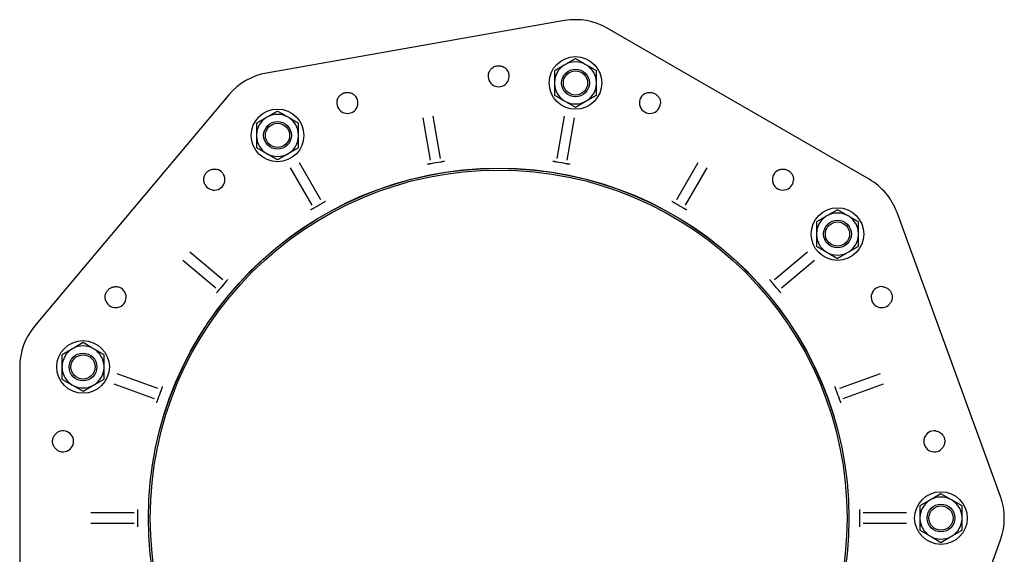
# Model space of a CAD drawing. Header units: millimetres. Extents: x 574 to 5002, y 343 to 1887.
# Tile 7 of 9: x 1231 to 1792, y 901 to 1206. Entities that reach past the tile are written whole.
import ezdxf

# ---------------------------------------------------------------- set-up
doc = ezdxf.new("R2010")
doc.units = ezdxf.units.MM
doc.layers.add('DETAIL', color=2, linetype='Continuous')

msp = doc.modelspace()

# ---------------------------------------------------------------- linework, layer by layer
at = {"layer": 'DETAIL'}
for p, q in [((1541.48, 1205.05), (1371.72, 1175.12)), ((1715.08, 1114.58), (1565.79, 1200.77)), ((1542.13, 1180.12), (1541.37, 1179.68)), ((1554.12, 1179.68), (1553.36, 1180.12)), ((1535.75, 1176.43), (1535.75, 1169.95)), ((1559.74, 1169.95), (1559.74, 1176.43)), ((1535.75, 1169.95), (1535.75, 1169.07)), ((1535.75, 1169.07), (1535.75, 1162.58)), ((1559.74, 1169.07), (1559.74, 1169.95)), ((1559.74, 1162.58), (1559.74, 1169.07)), ((1350.34, 1162.78), (1239.54, 1030.73)), ((1541.37, 1159.34), (1542.13, 1158.9)), ((1542.13, 1158.9), (1547.75, 1155.66)), ((1547.75, 1155.66), (1553.36, 1158.9)), ((1553.36, 1158.9), (1554.12, 1159.34)), ((1372.37, 1150.18), (1371.61, 1149.74)), ((1384.37, 1149.74), (1383.61, 1150.18)), ((1470.87, 1126.44), (1466.6, 1150.64)), ((1541.37, 1150.64), (1537.11, 1126.44)), ((1365.99, 1146.5), (1365.99, 1140.01)), ((1389.98, 1140.01), (1389.98, 1146.5)), ((1460.69, 1149.6), (1464.96, 1125.4)), ((1543.02, 1125.4), (1547.28, 1149.6)), ((1365.99, 1140.01), (1365.99, 1139.14)), ((1365.99, 1139.14), (1365.99, 1132.65)), ((1389.98, 1139.14), (1389.98, 1140.01)), ((1389.98, 1132.65), (1389.98, 1139.14)), ((1371.61, 1129.41), (1372.37, 1128.97)), ((1383.61, 1128.97), (1384.37, 1129.41)), ((1402.72, 1102.75), (1390.43, 1124.03)), ((1617.55, 1124.03), (1605.26, 1102.75)), ((1385.23, 1121.03), (1397.52, 1099.75)), ((1610.46, 1099.75), (1622.74, 1121.03)), ((1789.9, 933.68), (1730.95, 1095.66)), ((1685.04, 1090.24), (1685.04, 1083.76)), ((1691.41, 1093.93), (1690.65, 1093.49)), ((1703.41, 1093.49), (1702.65, 1093.93)), ((1709.03, 1083.76), (1709.03, 1090.24)), ((1685.04, 1083.76), (1685.04, 1082.88)), ((1685.04, 1082.88), (1685.04, 1076.39)), ((1709.03, 1082.88), (1709.03, 1083.76)), ((1709.03, 1076.39), (1709.03, 1082.88)), ((1346.78, 1057.17), (1327.95, 1072.97)), ((1680.02, 1072.97), (1661.2, 1057.17)), ((1690.65, 1073.15), (1691.41, 1072.71)), ((1691.41, 1072.71), (1697.03, 1069.47)), ((1702.65, 1072.71), (1703.41, 1073.15)), ((1324.1, 1068.37), (1342.92, 1052.57)), ((1665.06, 1052.57), (1683.88, 1068.37)), ((1267.19, 1021.38), (1261.57, 1018.13)), ((1272.8, 1018.13), (1267.19, 1021.38)), ((1261.57, 1018.13), (1260.81, 1017.69)), ((1273.56, 1017.69), (1272.8, 1018.13)), ((1255.19, 1014.45), (1255.19, 1007.97)), ((1279.18, 1007.97), (1279.18, 1014.45)), ((1231.09, 1007.53), (1231.09, 835.15)), ((1255.19, 1007.97), (1255.19, 1007.09)), ((1255.19, 1007.09), (1255.19, 1000.6)), ((1279.18, 1007.09), (1279.18, 1007.97)), ((1279.18, 1000.6), (1279.18, 1007.09)), ((1255.19, 1000.6), (1260.81, 997.36)), ((1273.56, 997.36), (1279.18, 1000.6)), ((1309.8, 995.21), (1286.71, 1003.61)), ((1721.27, 1003.61), (1698.17, 995.21)), ((1260.81, 997.36), (1261.57, 996.92)), ((1261.57, 996.92), (1267.19, 993.68)), ((1267.19, 993.68), (1272.8, 996.92)), ((1272.8, 996.92), (1273.56, 997.36)), ((1284.66, 997.97), (1307.75, 989.57)), ((1700.23, 989.57), (1723.32, 997.97)), ((1749.61, 931.51), (1743.99, 928.26)), ((1750.37, 931.94), (1749.61, 931.51)), ((1755.99, 935.19), (1750.37, 931.94)), ((1761.61, 931.94), (1755.99, 935.19)), ((1762.37, 931.51), (1761.61, 931.94)), ((1767.98, 928.26), (1762.37, 931.51)), ((1743.99, 928.26), (1743.99, 921.78)), ((1767.98, 921.78), (1767.98, 928.26)), ((1296.25, 924.34), (1271.67, 924.34)), ((1736.3, 924.34), (1711.73, 924.34)), ((1743.99, 921.78), (1743.99, 920.9)), ((1743.99, 920.9), (1743.99, 914.41)), ((1767.98, 920.9), (1767.98, 921.78)), ((1767.98, 914.41), (1767.98, 920.9)), ((1271.67, 918.34), (1296.25, 918.34)), ((1711.73, 918.34), (1736.3, 918.34)), ((1743.99, 914.41), (1749.61, 911.17)), ((1762.37, 911.17), (1767.98, 914.41)), ((1730.95, 747.01), (1789.9, 908.99)), ((1749.61, 911.17), (1750.37, 910.73)), ((1750.37, 910.73), (1755.99, 907.49)), ((1755.99, 907.49), (1761.61, 910.73)), ((1761.61, 910.73), (1762.37, 911.17))]:
    msp.add_line(p, q, dxfattribs=at)
at = {"layer": 'DETAIL', "flags": 128}
for points in [[(1498.25, 1175.09), (1498.42, 1175.58), (1498.63, 1176.04), (1498.88, 1176.48), (1499.15, 1176.89), (1499.46, 1177.27), (1499.81, 1177.64), (1500.19, 1177.98), (1500.61, 1178.29), (1501.05, 1178.57), (1501.51, 1178.8), (1501.98, 1178.99), (1502.46, 1179.14), (1502.95, 1179.25), (1503.44, 1179.31), (1503.94, 1179.34), (1504.45, 1179.32), (1504.96, 1179.26), (1505.47, 1179.15), (1505.96, 1179), (1506.44, 1178.81), (1506.89, 1178.59), (1507.32, 1178.33), (1507.72, 1178.04), (1508.1, 1177.71), (1508.45, 1177.35), (1508.78, 1176.95)], [(1541.37, 1179.68), (1541.15, 1179.55), (1540.92, 1179.42), (1540.7, 1179.29), (1540.47, 1179.16), (1540.25, 1179.03), (1540.03, 1178.9), (1539.8, 1178.77), (1539.58, 1178.64), (1539.35, 1178.51), (1539.12, 1178.38), (1538.89, 1178.25), (1538.66, 1178.11), (1538.43, 1177.98), (1538.2, 1177.85), (1537.97, 1177.71), (1537.73, 1177.57), (1537.49, 1177.44), (1537.25, 1177.3), (1537.01, 1177.16), (1536.76, 1177.02), (1536.52, 1176.87), (1536.26, 1176.73), (1536.01, 1176.58), (1535.75, 1176.43)], [(1547.75, 1183.36), (1547.49, 1183.21), (1547.24, 1183.06), (1546.99, 1182.92), (1546.74, 1182.78), (1546.49, 1182.63), (1546.25, 1182.49), (1546.01, 1182.35), (1545.77, 1182.22), (1545.53, 1182.08), (1545.3, 1181.95), (1545.07, 1181.81), (1544.84, 1181.68), (1544.61, 1181.55), (1544.38, 1181.41), (1544.15, 1181.28), (1543.93, 1181.15), (1543.7, 1181.02), (1543.47, 1180.89), (1543.25, 1180.76), (1543.03, 1180.63), (1542.8, 1180.5), (1542.58, 1180.37), (1542.35, 1180.25), (1542.13, 1180.12)], [(1553.36, 1180.12), (1553.14, 1180.25), (1552.92, 1180.37), (1552.69, 1180.5), (1552.47, 1180.63), (1552.24, 1180.76), (1552.02, 1180.89), (1551.79, 1181.02), (1551.57, 1181.15), (1551.34, 1181.28), (1551.12, 1181.41), (1550.89, 1181.55), (1550.66, 1181.68), (1550.43, 1181.81), (1550.19, 1181.95), (1549.96, 1182.08), (1549.72, 1182.22), (1549.49, 1182.35), (1549.25, 1182.49), (1549, 1182.63), (1548.76, 1182.78), (1548.51, 1182.92), (1548.26, 1183.06), (1548, 1183.21), (1547.75, 1183.36)], [(1559.74, 1176.43), (1559.48, 1176.58), (1559.23, 1176.73), (1558.98, 1176.87), (1558.73, 1177.02), (1558.49, 1177.16), (1558.24, 1177.3), (1558, 1177.44), (1557.77, 1177.57), (1557.53, 1177.71), (1557.29, 1177.85), (1557.06, 1177.98), (1556.83, 1178.11), (1556.6, 1178.25), (1556.37, 1178.38), (1556.15, 1178.51), (1555.92, 1178.64), (1555.69, 1178.77), (1555.47, 1178.9), (1555.24, 1179.03), (1555.02, 1179.16), (1554.8, 1179.29), (1554.57, 1179.42), (1554.35, 1179.55), (1554.12, 1179.68)], [(1412.06, 1159.89), (1412.23, 1160.38), (1412.44, 1160.84), (1412.69, 1161.28), (1412.96, 1161.69), (1413.27, 1162.08), (1413.62, 1162.44), (1414.01, 1162.79), (1414.42, 1163.1), (1414.86, 1163.37), (1415.32, 1163.6), (1415.79, 1163.79), (1416.27, 1163.94), (1416.76, 1164.05), (1417.25, 1164.11), (1417.75, 1164.14), (1418.26, 1164.12), (1418.77, 1164.06), (1419.28, 1163.95), (1419.77, 1163.8), (1420.25, 1163.61), (1420.7, 1163.39), (1421.13, 1163.13), (1421.53, 1162.84), (1421.91, 1162.51), (1422.26, 1162.15), (1422.59, 1161.75)], [(1535.75, 1162.58), (1536.01, 1162.44), (1536.26, 1162.29), (1536.52, 1162.14), (1536.76, 1162), (1537.01, 1161.86), (1537.25, 1161.72), (1537.49, 1161.58), (1537.73, 1161.44), (1537.97, 1161.31), (1538.2, 1161.17), (1538.43, 1161.04), (1538.66, 1160.9), (1538.89, 1160.77), (1539.12, 1160.64), (1539.35, 1160.51), (1539.58, 1160.38), (1539.8, 1160.25), (1540.03, 1160.12), (1540.25, 1159.99), (1540.47, 1159.86), (1540.7, 1159.73), (1540.92, 1159.6), (1541.15, 1159.47), (1541.37, 1159.34)], [(1554.12, 1159.34), (1554.35, 1159.47), (1554.57, 1159.6), (1554.8, 1159.73), (1555.02, 1159.86), (1555.24, 1159.99), (1555.47, 1160.12), (1555.69, 1160.25), (1555.92, 1160.38), (1556.15, 1160.51), (1556.37, 1160.64), (1556.6, 1160.77), (1556.83, 1160.9), (1557.06, 1161.04), (1557.29, 1161.17), (1557.53, 1161.31), (1557.77, 1161.44), (1558, 1161.58), (1558.24, 1161.72), (1558.49, 1161.86), (1558.73, 1162), (1558.98, 1162.14), (1559.23, 1162.29), (1559.48, 1162.44), (1559.74, 1162.58)], [(1586.91, 1163.17), (1587.35, 1163.43), (1587.81, 1163.65), (1588.28, 1163.83), (1588.75, 1163.97), (1589.24, 1164.07), (1589.75, 1164.12), (1590.26, 1164.14), (1590.77, 1164.11), (1591.29, 1164.04), (1591.79, 1163.92), (1592.27, 1163.76), (1592.74, 1163.56), (1593.18, 1163.34), (1593.59, 1163.07), (1594, 1162.77), (1594.38, 1162.42), (1594.73, 1162.05), (1595.05, 1161.64), (1595.33, 1161.21), (1595.57, 1160.76), (1595.78, 1160.29), (1595.94, 1159.82), (1596.05, 1159.34), (1596.13, 1158.85), (1596.17, 1158.34), (1596.17, 1157.83)], [(1377.99, 1153.43), (1377.73, 1153.28), (1377.48, 1153.13), (1377.23, 1152.99), (1376.98, 1152.84), (1376.73, 1152.7), (1376.49, 1152.56), (1376.25, 1152.42), (1376.01, 1152.28), (1375.78, 1152.15), (1375.54, 1152.01), (1375.31, 1151.88), (1375.08, 1151.75), (1374.85, 1151.61), (1374.62, 1151.48), (1374.39, 1151.35), (1374.17, 1151.22), (1373.94, 1151.09), (1373.72, 1150.96), (1373.49, 1150.83), (1373.27, 1150.7), (1373.04, 1150.57), (1372.82, 1150.44), (1372.6, 1150.31), (1372.37, 1150.18)], [(1383.61, 1150.18), (1383.38, 1150.31), (1383.16, 1150.44), (1382.93, 1150.57), (1382.71, 1150.7), (1382.48, 1150.83), (1382.26, 1150.96), (1382.04, 1151.09), (1381.81, 1151.22), (1381.58, 1151.35), (1381.36, 1151.48), (1381.13, 1151.61), (1380.9, 1151.75), (1380.67, 1151.88), (1380.44, 1152.01), (1380.2, 1152.15), (1379.96, 1152.28), (1379.73, 1152.42), (1379.49, 1152.56), (1379.24, 1152.7), (1379, 1152.84), (1378.75, 1152.99), (1378.5, 1153.13), (1378.25, 1153.28), (1377.99, 1153.43)], [(1371.61, 1149.74), (1371.39, 1149.61), (1371.16, 1149.48), (1370.94, 1149.36), (1370.71, 1149.23), (1370.49, 1149.1), (1370.27, 1148.97), (1370.04, 1148.84), (1369.82, 1148.71), (1369.59, 1148.58), (1369.36, 1148.45), (1369.13, 1148.31), (1368.9, 1148.18), (1368.67, 1148.05), (1368.44, 1147.91), (1368.21, 1147.78), (1367.97, 1147.64), (1367.73, 1147.5), (1367.49, 1147.37), (1367.25, 1147.23), (1367, 1147.08), (1366.76, 1146.94), (1366.51, 1146.8), (1366.25, 1146.65), (1365.99, 1146.5)], [(1389.98, 1146.5), (1389.73, 1146.65), (1389.47, 1146.8), (1389.22, 1146.94), (1388.97, 1147.08), (1388.73, 1147.23), (1388.48, 1147.37), (1388.24, 1147.5), (1388.01, 1147.64), (1387.77, 1147.78), (1387.54, 1147.91), (1387.3, 1148.05), (1387.07, 1148.18), (1386.84, 1148.31), (1386.61, 1148.45), (1386.39, 1148.58), (1386.16, 1148.71), (1385.93, 1148.84), (1385.71, 1148.97), (1385.49, 1149.1), (1385.26, 1149.23), (1385.04, 1149.36), (1384.81, 1149.48), (1384.59, 1149.61), (1384.37, 1149.74)], [(1365.99, 1132.65), (1366.25, 1132.5), (1366.51, 1132.36), (1366.76, 1132.21), (1367, 1132.07), (1367.25, 1131.93), (1367.49, 1131.79), (1367.73, 1131.65), (1367.97, 1131.51), (1368.21, 1131.37), (1368.44, 1131.24), (1368.67, 1131.1), (1368.9, 1130.97), (1369.13, 1130.84), (1369.36, 1130.71), (1369.59, 1130.57), (1369.82, 1130.44), (1370.04, 1130.31), (1370.27, 1130.18), (1370.49, 1130.05), (1370.71, 1129.92), (1370.94, 1129.8), (1371.16, 1129.67), (1371.39, 1129.54), (1371.61, 1129.41)], [(1372.37, 1128.97), (1372.6, 1128.84), (1372.82, 1128.71), (1373.04, 1128.58), (1373.27, 1128.45), (1373.49, 1128.32), (1373.72, 1128.19), (1373.94, 1128.06), (1374.17, 1127.93), (1374.39, 1127.8), (1374.62, 1127.67), (1374.85, 1127.54), (1375.08, 1127.41), (1375.31, 1127.27), (1375.54, 1127.14), (1375.78, 1127), (1376.01, 1126.87), (1376.25, 1126.73), (1376.49, 1126.59), (1376.73, 1126.45), (1376.98, 1126.31), (1377.23, 1126.17), (1377.48, 1126.02), (1377.73, 1125.87), (1377.99, 1125.73)], [(1377.99, 1125.73), (1378.25, 1125.87), (1378.5, 1126.02), (1378.75, 1126.17), (1379, 1126.31), (1379.24, 1126.45), (1379.49, 1126.59), (1379.73, 1126.73), (1379.96, 1126.87), (1380.2, 1127), (1380.44, 1127.14), (1380.67, 1127.27), (1380.9, 1127.41), (1381.13, 1127.54), (1381.36, 1127.67), (1381.58, 1127.8), (1381.81, 1127.93), (1382.04, 1128.06), (1382.26, 1128.19), (1382.48, 1128.32), (1382.71, 1128.45), (1382.93, 1128.58), (1383.16, 1128.71), (1383.38, 1128.84), (1383.61, 1128.97)], [(1384.37, 1129.41), (1384.59, 1129.54), (1384.81, 1129.67), (1385.04, 1129.8), (1385.26, 1129.92), (1385.49, 1130.05), (1385.71, 1130.18), (1385.93, 1130.31), (1386.16, 1130.44), (1386.39, 1130.57), (1386.61, 1130.71), (1386.84, 1130.84), (1387.07, 1130.97), (1387.3, 1131.1), (1387.54, 1131.24), (1387.77, 1131.37), (1388.01, 1131.51), (1388.24, 1131.65), (1388.48, 1131.79), (1388.73, 1131.93), (1388.97, 1132.07), (1389.22, 1132.21), (1389.47, 1132.36), (1389.73, 1132.5), (1389.98, 1132.65)], [(1465.52, 1123.44), (1465.46, 1123.43), (1465.39, 1123.42), (1465.32, 1123.4), (1465.24, 1123.39), (1465.16, 1123.38), (1465.07, 1123.36), (1464.98, 1123.34), (1464.88, 1123.33), (1464.78, 1123.31), (1464.68, 1123.29), (1464.58, 1123.28), (1464.48, 1123.26), (1464.39, 1123.24), (1464.29, 1123.23), (1464.2, 1123.21), (1464.1, 1123.2), (1464.01, 1123.18), (1463.92, 1123.17), (1463.83, 1123.15), (1463.74, 1123.14), (1463.65, 1123.13), (1463.56, 1123.11), (1463.47, 1123.1), (1463.39, 1123.09)], [(1473.14, 1124.8), (1473.05, 1124.79), (1472.97, 1124.77), (1472.88, 1124.75), (1472.79, 1124.74), (1472.7, 1124.72), (1472.61, 1124.7), (1472.52, 1124.68), (1472.43, 1124.67), (1472.34, 1124.65), (1472.24, 1124.63), (1472.14, 1124.61), (1472.05, 1124.59), (1471.95, 1124.57), (1471.85, 1124.56), (1471.75, 1124.54), (1471.65, 1124.52), (1471.56, 1124.5), (1471.46, 1124.49), (1471.38, 1124.47), (1471.3, 1124.46), (1471.22, 1124.45), (1471.14, 1124.43), (1471.07, 1124.42), (1471.01, 1124.41)], [(1536.97, 1124.41), (1536.9, 1124.42), (1536.83, 1124.43), (1536.76, 1124.45), (1536.68, 1124.46), (1536.6, 1124.47), (1536.51, 1124.49), (1536.42, 1124.5), (1536.33, 1124.52), (1536.23, 1124.54), (1536.13, 1124.56), (1536.03, 1124.57), (1535.93, 1124.59), (1535.83, 1124.61), (1535.74, 1124.63), (1535.64, 1124.65), (1535.55, 1124.67), (1535.45, 1124.68), (1535.36, 1124.7), (1535.27, 1124.72), (1535.18, 1124.74), (1535.1, 1124.75), (1535.01, 1124.77), (1534.92, 1124.79), (1534.84, 1124.8)], [(1544.59, 1123.09), (1544.5, 1123.1), (1544.42, 1123.11), (1544.33, 1123.13), (1544.24, 1123.14), (1544.15, 1123.15), (1544.06, 1123.17), (1543.97, 1123.18), (1543.87, 1123.2), (1543.78, 1123.21), (1543.69, 1123.23), (1543.59, 1123.24), (1543.49, 1123.26), (1543.39, 1123.28), (1543.29, 1123.29), (1543.19, 1123.31), (1543.09, 1123.33), (1543, 1123.34), (1542.91, 1123.36), (1542.82, 1123.38), (1542.74, 1123.39), (1542.66, 1123.4), (1542.59, 1123.42), (1542.52, 1123.43), (1542.45, 1123.44)], [(1336.48, 1112.04), (1336.3, 1112.52), (1336.16, 1113.01), (1336.07, 1113.5), (1336.02, 1113.99), (1336.01, 1114.49), (1336.04, 1114.99), (1336.11, 1115.5), (1336.23, 1116), (1336.39, 1116.5), (1336.59, 1116.97), (1336.83, 1117.42), (1337.11, 1117.85), (1337.41, 1118.24), (1337.74, 1118.6), (1338.11, 1118.94), (1338.52, 1119.26), (1338.95, 1119.54), (1339.4, 1119.79), (1339.88, 1119.99), (1340.37, 1120.15), (1340.86, 1120.27), (1341.35, 1120.34), (1341.84, 1120.38), (1342.34, 1120.37), (1342.85, 1120.32), (1343.36, 1120.23)], [(1662.7, 1119.41), (1663.15, 1119.67), (1663.61, 1119.89), (1664.08, 1120.07), (1664.55, 1120.21), (1665.04, 1120.31), (1665.54, 1120.36), (1666.05, 1120.38), (1666.57, 1120.35), (1667.08, 1120.28), (1667.58, 1120.16), (1668.07, 1120), (1668.53, 1119.8), (1668.97, 1119.58), (1669.39, 1119.31), (1669.79, 1119.01), (1670.17, 1118.66), (1670.52, 1118.29), (1670.84, 1117.88), (1671.13, 1117.45), (1671.37, 1117), (1671.57, 1116.53), (1671.73, 1116.06), (1671.85, 1115.59), (1671.93, 1115.09), (1671.97, 1114.58), (1671.96, 1114.07)], [(1405.41, 1101.98), (1405.34, 1101.94), (1405.26, 1101.89), (1405.18, 1101.85), (1405.11, 1101.8), (1405.03, 1101.75), (1404.95, 1101.71), (1404.87, 1101.66), (1404.79, 1101.61), (1404.71, 1101.56), (1404.63, 1101.51), (1404.54, 1101.46), (1404.46, 1101.41), (1404.37, 1101.36), (1404.28, 1101.31), (1404.2, 1101.26), (1404.11, 1101.21), (1404.02, 1101.16), (1403.94, 1101.11), (1403.87, 1101.07), (1403.8, 1101.03), (1403.73, 1100.99), (1403.66, 1100.95), (1403.6, 1100.92), (1403.54, 1100.88)], [(1604.44, 1100.88), (1604.38, 1100.92), (1604.32, 1100.95), (1604.25, 1100.99), (1604.18, 1101.03), (1604.11, 1101.07), (1604.03, 1101.11), (1603.95, 1101.16), (1603.87, 1101.21), (1603.78, 1101.26), (1603.69, 1101.31), (1603.61, 1101.36), (1603.52, 1101.41), (1603.43, 1101.46), (1603.35, 1101.51), (1603.27, 1101.56), (1603.19, 1101.61), (1603.11, 1101.66), (1603.03, 1101.71), (1602.95, 1101.75), (1602.87, 1101.8), (1602.79, 1101.85), (1602.72, 1101.89), (1602.64, 1101.94), (1602.57, 1101.98)], [(1398.72, 1098.1), (1398.66, 1098.07), (1398.6, 1098.03), (1398.54, 1097.99), (1398.47, 1097.95), (1398.4, 1097.91), (1398.32, 1097.87), (1398.24, 1097.82), (1398.16, 1097.77), (1398.07, 1097.72), (1397.98, 1097.67), (1397.89, 1097.62), (1397.81, 1097.57), (1397.72, 1097.52), (1397.63, 1097.47), (1397.55, 1097.43), (1397.47, 1097.38), (1397.38, 1097.34), (1397.3, 1097.29), (1397.22, 1097.25), (1397.14, 1097.2), (1397.06, 1097.16), (1396.99, 1097.12), (1396.91, 1097.07), (1396.83, 1097.03)], [(1611.14, 1097.03), (1611.07, 1097.07), (1610.99, 1097.12), (1610.91, 1097.16), (1610.83, 1097.2), (1610.75, 1097.25), (1610.67, 1097.29), (1610.59, 1097.34), (1610.51, 1097.38), (1610.43, 1097.43), (1610.34, 1097.47), (1610.26, 1097.52), (1610.17, 1097.57), (1610.08, 1097.62), (1610, 1097.67), (1609.91, 1097.72), (1609.82, 1097.77), (1609.74, 1097.82), (1609.66, 1097.87), (1609.58, 1097.91), (1609.51, 1097.95), (1609.44, 1097.99), (1609.37, 1098.03), (1609.31, 1098.07), (1609.26, 1098.1)], [(1697.03, 1097.17), (1696.77, 1097.02), (1696.52, 1096.87), (1696.27, 1096.73), (1696.02, 1096.59), (1695.78, 1096.44), (1695.53, 1096.3), (1695.29, 1096.17), (1695.05, 1096.03), (1694.82, 1095.89), (1694.58, 1095.76), (1694.35, 1095.62), (1694.12, 1095.49), (1693.89, 1095.36), (1693.66, 1095.22), (1693.44, 1095.09), (1693.21, 1094.96), (1692.98, 1094.83), (1692.76, 1094.7), (1692.53, 1094.57), (1692.31, 1094.44), (1692.09, 1094.31), (1691.86, 1094.19), (1691.64, 1094.06), (1691.41, 1093.93)], [(1702.65, 1093.93), (1702.42, 1094.06), (1702.2, 1094.19), (1701.98, 1094.31), (1701.75, 1094.44), (1701.53, 1094.57), (1701.3, 1094.7), (1701.08, 1094.83), (1700.85, 1094.96), (1700.63, 1095.09), (1700.4, 1095.22), (1700.17, 1095.36), (1699.94, 1095.49), (1699.71, 1095.62), (1699.48, 1095.76), (1699.24, 1095.89), (1699.01, 1096.03), (1698.77, 1096.17), (1698.53, 1096.3), (1698.29, 1096.44), (1698.04, 1096.59), (1697.79, 1096.73), (1697.54, 1096.87), (1697.29, 1097.02), (1697.03, 1097.17)], [(1690.65, 1093.49), (1690.43, 1093.36), (1690.21, 1093.23), (1689.98, 1093.1), (1689.76, 1092.97), (1689.53, 1092.84), (1689.31, 1092.71), (1689.08, 1092.58), (1688.86, 1092.45), (1688.63, 1092.32), (1688.41, 1092.19), (1688.18, 1092.06), (1687.95, 1091.92), (1687.72, 1091.79), (1687.48, 1091.66), (1687.25, 1091.52), (1687.01, 1091.39), (1686.78, 1091.25), (1686.54, 1091.11), (1686.29, 1090.97), (1686.05, 1090.83), (1685.8, 1090.68), (1685.55, 1090.54), (1685.29, 1090.39), (1685.04, 1090.24)], [(1709.03, 1090.24), (1708.77, 1090.39), (1708.51, 1090.54), (1708.26, 1090.68), (1708.02, 1090.83), (1707.77, 1090.97), (1707.53, 1091.11), (1707.29, 1091.25), (1707.05, 1091.39), (1706.81, 1091.52), (1706.58, 1091.66), (1706.35, 1091.79), (1706.12, 1091.92), (1705.89, 1092.06), (1705.66, 1092.19), (1705.43, 1092.32), (1705.2, 1092.45), (1704.98, 1092.58), (1704.75, 1092.71), (1704.53, 1092.84), (1704.3, 1092.97), (1704.08, 1093.1), (1703.86, 1093.23), (1703.63, 1093.36), (1703.41, 1093.49)], [(1685.04, 1076.39), (1685.29, 1076.25), (1685.55, 1076.1), (1685.8, 1075.95), (1686.05, 1075.81), (1686.29, 1075.67), (1686.54, 1075.53), (1686.78, 1075.39), (1687.01, 1075.25), (1687.25, 1075.12), (1687.48, 1074.98), (1687.72, 1074.85), (1687.95, 1074.71), (1688.18, 1074.58), (1688.41, 1074.45), (1688.63, 1074.32), (1688.86, 1074.19), (1689.08, 1074.06), (1689.31, 1073.93), (1689.53, 1073.8), (1689.76, 1073.67), (1689.98, 1073.54), (1690.21, 1073.41), (1690.43, 1073.28), (1690.65, 1073.15)], [(1697.03, 1069.47), (1697.29, 1069.62), (1697.54, 1069.76), (1697.79, 1069.91), (1698.04, 1070.05), (1698.29, 1070.19), (1698.53, 1070.33), (1698.77, 1070.47), (1699.01, 1070.61), (1699.24, 1070.75), (1699.48, 1070.88), (1699.71, 1071.02), (1699.94, 1071.15), (1700.17, 1071.28), (1700.4, 1071.41), (1700.63, 1071.55), (1700.85, 1071.68), (1701.08, 1071.81), (1701.3, 1071.94), (1701.53, 1072.07), (1701.75, 1072.2), (1701.98, 1072.32), (1702.2, 1072.45), (1702.42, 1072.58), (1702.65, 1072.71)], [(1703.41, 1073.15), (1703.63, 1073.28), (1703.86, 1073.41), (1704.08, 1073.54), (1704.3, 1073.67), (1704.53, 1073.8), (1704.75, 1073.93), (1704.98, 1074.06), (1705.2, 1074.19), (1705.43, 1074.32), (1705.66, 1074.45), (1705.89, 1074.58), (1706.12, 1074.71), (1706.35, 1074.85), (1706.58, 1074.98), (1706.81, 1075.12), (1707.05, 1075.25), (1707.29, 1075.39), (1707.53, 1075.53), (1707.77, 1075.67), (1708.02, 1075.81), (1708.26, 1075.95), (1708.51, 1076.1), (1708.77, 1076.25), (1709.03, 1076.39)], [(1349.57, 1057.37), (1349.52, 1057.31), (1349.46, 1057.24), (1349.4, 1057.17), (1349.35, 1057.1), (1349.29, 1057.03), (1349.23, 1056.96), (1349.17, 1056.88), (1349.12, 1056.81), (1349.06, 1056.74), (1348.99, 1056.66), (1348.93, 1056.59), (1348.87, 1056.51), (1348.81, 1056.43), (1348.74, 1056.35), (1348.68, 1056.28), (1348.61, 1056.2), (1348.55, 1056.12), (1348.49, 1056.05), (1348.43, 1055.99), (1348.38, 1055.92), (1348.33, 1055.86), (1348.28, 1055.8), (1348.23, 1055.75), (1348.19, 1055.7)], [(1659.79, 1055.7), (1659.74, 1055.75), (1659.7, 1055.8), (1659.65, 1055.86), (1659.6, 1055.92), (1659.54, 1055.99), (1659.49, 1056.05), (1659.43, 1056.12), (1659.36, 1056.2), (1659.3, 1056.28), (1659.23, 1056.35), (1659.17, 1056.43), (1659.11, 1056.51), (1659.04, 1056.59), (1658.98, 1056.66), (1658.92, 1056.74), (1658.86, 1056.81), (1658.8, 1056.88), (1658.74, 1056.96), (1658.69, 1057.03), (1658.63, 1057.1), (1658.57, 1057.17), (1658.52, 1057.24), (1658.46, 1057.31), (1658.41, 1057.37)], [(1280.23, 1044.99), (1280.05, 1045.48), (1279.91, 1045.97), (1279.81, 1046.46), (1279.76, 1046.95), (1279.75, 1047.44), (1279.78, 1047.95), (1279.86, 1048.46), (1279.97, 1048.96), (1280.14, 1049.45), (1280.34, 1049.93), (1280.58, 1050.38), (1280.85, 1050.8), (1281.15, 1051.19), (1281.49, 1051.56), (1281.86, 1051.9), (1282.26, 1052.22), (1282.69, 1052.5), (1283.15, 1052.74), (1283.62, 1052.95), (1284.11, 1053.11), (1284.6, 1053.23), (1285.09, 1053.3), (1285.58, 1053.33), (1286.09, 1053.33), (1286.59, 1053.28), (1287.1, 1053.18)], [(1344.61, 1051.44), (1344.57, 1051.38), (1344.52, 1051.33), (1344.48, 1051.27), (1344.43, 1051.21), (1344.37, 1051.15), (1344.32, 1051.08), (1344.26, 1051.01), (1344.19, 1050.93), (1344.13, 1050.86), (1344.06, 1050.78), (1344, 1050.7), (1343.93, 1050.63), (1343.87, 1050.55), (1343.81, 1050.48), (1343.74, 1050.4), (1343.68, 1050.33), (1343.62, 1050.26), (1343.56, 1050.19), (1343.5, 1050.12), (1343.44, 1050.05), (1343.38, 1049.99), (1343.32, 1049.92), (1343.26, 1049.85), (1343.2, 1049.79)], [(1664.77, 1049.79), (1664.71, 1049.85), (1664.66, 1049.92), (1664.6, 1049.99), (1664.54, 1050.05), (1664.48, 1050.12), (1664.42, 1050.19), (1664.36, 1050.26), (1664.3, 1050.33), (1664.23, 1050.4), (1664.17, 1050.48), (1664.11, 1050.55), (1664.04, 1050.63), (1663.98, 1050.7), (1663.91, 1050.78), (1663.85, 1050.86), (1663.78, 1050.93), (1663.72, 1051.01), (1663.66, 1051.08), (1663.6, 1051.15), (1663.55, 1051.21), (1663.5, 1051.27), (1663.45, 1051.33), (1663.41, 1051.38), (1663.36, 1051.44)], [(1722.96, 1053.29), (1723.47, 1053.21), (1723.96, 1053.08), (1724.43, 1052.92), (1724.88, 1052.72), (1725.32, 1052.48), (1725.74, 1052.2), (1726.14, 1051.88), (1726.52, 1051.53), (1726.87, 1051.14), (1727.17, 1050.73), (1727.45, 1050.29), (1727.68, 1049.85), (1727.86, 1049.39), (1728.01, 1048.92), (1728.13, 1048.43), (1728.2, 1047.92), (1728.23, 1047.4), (1728.21, 1046.89), (1728.15, 1046.37), (1728.04, 1045.87), (1727.9, 1045.39), (1727.72, 1044.92), (1727.5, 1044.48), (1727.25, 1044.05), (1726.95, 1043.64), (1726.61, 1043.25)], [(1260.81, 1017.69), (1260.58, 1017.56), (1260.36, 1017.44), (1260.14, 1017.31), (1259.91, 1017.18), (1259.69, 1017.05), (1259.46, 1016.92), (1259.24, 1016.79), (1259.01, 1016.66), (1258.79, 1016.53), (1258.56, 1016.4), (1258.33, 1016.26), (1258.1, 1016.13), (1257.87, 1016), (1257.64, 1015.86), (1257.4, 1015.73), (1257.17, 1015.59), (1256.93, 1015.45), (1256.69, 1015.32), (1256.45, 1015.18), (1256.2, 1015.03), (1255.95, 1014.89), (1255.7, 1014.75), (1255.45, 1014.6), (1255.19, 1014.45)], [(1279.18, 1014.45), (1278.92, 1014.6), (1278.67, 1014.75), (1278.42, 1014.89), (1278.17, 1015.03), (1277.92, 1015.18), (1277.68, 1015.32), (1277.44, 1015.45), (1277.2, 1015.59), (1276.97, 1015.73), (1276.73, 1015.86), (1276.5, 1016), (1276.27, 1016.13), (1276.04, 1016.26), (1275.81, 1016.4), (1275.58, 1016.53), (1275.36, 1016.66), (1275.13, 1016.79), (1274.91, 1016.92), (1274.68, 1017.05), (1274.46, 1017.18), (1274.24, 1017.31), (1274.01, 1017.44), (1273.79, 1017.56), (1273.56, 1017.69)], [(1312.36, 996.36), (1312.33, 996.27), (1312.3, 996.19), (1312.27, 996.11), (1312.24, 996.02), (1312.21, 995.93), (1312.18, 995.85), (1312.15, 995.76), (1312.12, 995.67), (1312.09, 995.58), (1312.06, 995.49), (1312.03, 995.4), (1311.99, 995.3), (1311.96, 995.21), (1311.93, 995.11), (1311.89, 995.02), (1311.86, 994.92), (1311.82, 994.83), (1311.79, 994.75), (1311.76, 994.66), (1311.73, 994.58), (1311.71, 994.51), (1311.68, 994.44), (1311.65, 994.37), (1311.63, 994.31)], [(1696.35, 994.31), (1696.32, 994.37), (1696.3, 994.44), (1696.27, 994.51), (1696.24, 994.58), (1696.21, 994.66), (1696.18, 994.75), (1696.15, 994.83), (1696.12, 994.92), (1696.08, 995.02), (1696.05, 995.11), (1696.02, 995.21), (1695.98, 995.3), (1695.95, 995.4), (1695.92, 995.49), (1695.89, 995.58), (1695.86, 995.67), (1695.82, 995.76), (1695.79, 995.85), (1695.76, 995.93), (1695.73, 996.02), (1695.71, 996.11), (1695.68, 996.19), (1695.65, 996.27), (1695.62, 996.36)], [(1309.73, 989.08), (1309.71, 989.02), (1309.68, 988.95), (1309.66, 988.88), (1309.63, 988.81), (1309.6, 988.73), (1309.57, 988.64), (1309.54, 988.56), (1309.51, 988.47), (1309.47, 988.37), (1309.44, 988.27), (1309.4, 988.18), (1309.37, 988.09), (1309.33, 987.99), (1309.3, 987.9), (1309.26, 987.81), (1309.23, 987.72), (1309.2, 987.64), (1309.16, 987.55), (1309.13, 987.46), (1309.1, 987.38), (1309.06, 987.3), (1309.03, 987.21), (1309, 987.13), (1308.97, 987.05)], [(1699.01, 987.05), (1698.98, 987.13), (1698.94, 987.21), (1698.91, 987.3), (1698.88, 987.38), (1698.85, 987.46), (1698.81, 987.55), (1698.78, 987.64), (1698.75, 987.72), (1698.71, 987.81), (1698.68, 987.9), (1698.64, 987.99), (1698.61, 988.09), (1698.57, 988.18), (1698.54, 988.27), (1698.5, 988.37), (1698.47, 988.47), (1698.44, 988.56), (1698.4, 988.64), (1698.37, 988.73), (1698.35, 988.81), (1698.32, 988.88), (1698.29, 988.95), (1698.27, 989.02), (1698.25, 989.08)], [(1752.89, 971.05), (1753.4, 970.97), (1753.89, 970.84), (1754.37, 970.68), (1754.82, 970.48), (1755.25, 970.24), (1755.67, 969.96), (1756.08, 969.64), (1756.45, 969.29), (1756.8, 968.9), (1757.11, 968.49), (1757.38, 968.05), (1757.61, 967.61), (1757.8, 967.15), (1757.95, 966.68), (1758.06, 966.19), (1758.13, 965.68), (1758.16, 965.16), (1758.14, 964.65), (1758.08, 964.13), (1757.98, 963.63), (1757.83, 963.15), (1757.65, 962.68), (1757.44, 962.24), (1757.18, 961.81), (1756.88, 961.4), (1756.55, 961)], [(1253.09, 959.75), (1252.64, 960), (1252.22, 960.29), (1251.83, 960.61), (1251.48, 960.95), (1251.15, 961.32), (1250.85, 961.73), (1250.58, 962.17), (1250.35, 962.63), (1250.16, 963.11), (1250.01, 963.6), (1249.9, 964.1), (1249.84, 964.6), (1249.82, 965.1), (1249.84, 965.59), (1249.9, 966.09), (1250.01, 966.59), (1250.16, 967.09), (1250.35, 967.57), (1250.58, 968.03), (1250.85, 968.46), (1251.15, 968.87), (1251.48, 969.24), (1251.83, 969.58), (1252.22, 969.9), (1252.64, 970.19), (1253.09, 970.44)], [(1298.25, 926.29), (1298.26, 926.2), (1298.26, 926.11), (1298.26, 926.02), (1298.26, 925.93), (1298.26, 925.84), (1298.27, 925.75), (1298.27, 925.66), (1298.27, 925.56), (1298.27, 925.47), (1298.27, 925.37), (1298.27, 925.28), (1298.27, 925.18), (1298.27, 925.08), (1298.28, 924.98), (1298.28, 924.87), (1298.28, 924.77), (1298.28, 924.68), (1298.28, 924.58), (1298.28, 924.5), (1298.28, 924.41), (1298.28, 924.33), (1298.27, 924.26), (1298.27, 924.19), (1298.27, 924.12)], [(1709.7, 924.12), (1709.7, 924.19), (1709.7, 924.26), (1709.7, 924.33), (1709.7, 924.41), (1709.7, 924.5), (1709.7, 924.58), (1709.7, 924.68), (1709.7, 924.77), (1709.7, 924.87), (1709.7, 924.98), (1709.7, 925.08), (1709.7, 925.18), (1709.7, 925.28), (1709.7, 925.37), (1709.71, 925.47), (1709.71, 925.56), (1709.71, 925.66), (1709.71, 925.75), (1709.71, 925.84), (1709.71, 925.93), (1709.72, 926.02), (1709.72, 926.11), (1709.72, 926.2), (1709.72, 926.29)], [(1298.27, 918.55), (1298.27, 918.49), (1298.27, 918.42), (1298.28, 918.34), (1298.28, 918.26), (1298.28, 918.18), (1298.28, 918.09), (1298.28, 918), (1298.28, 917.9), (1298.28, 917.8), (1298.28, 917.7), (1298.27, 917.6), (1298.27, 917.5), (1298.27, 917.4), (1298.27, 917.3), (1298.27, 917.2), (1298.27, 917.11), (1298.27, 917.02), (1298.27, 916.92), (1298.26, 916.83), (1298.26, 916.74), (1298.26, 916.65), (1298.26, 916.56), (1298.26, 916.47), (1298.25, 916.39)], [(1709.72, 916.39), (1709.72, 916.47), (1709.72, 916.56), (1709.72, 916.65), (1709.71, 916.74), (1709.71, 916.83), (1709.71, 916.92), (1709.71, 917.02), (1709.71, 917.11), (1709.71, 917.2), (1709.7, 917.3), (1709.7, 917.4), (1709.7, 917.5), (1709.7, 917.6), (1709.7, 917.7), (1709.7, 917.8), (1709.7, 917.9), (1709.7, 918), (1709.7, 918.09), (1709.7, 918.18), (1709.7, 918.26), (1709.7, 918.34), (1709.7, 918.42), (1709.7, 918.49), (1709.7, 918.55)]]:
    msp.add_lwpolyline(points, dxfattribs=at)
at = {"layer": 'DETAIL'}
for centre, radius in [((1547.75, 1169.51), 15), ((1547.75, 1169.51), 7.9), ((1547.75, 1169.51), 6.9), ((1377.99, 1139.58), 15), ((1377.99, 1139.58), 7.9), ((1377.99, 1139.58), 6.9), ((1503.99, 921.34), 199.59), ((1503.99, 921.34), 199.5), ((1503.99, 921.34), 198.5), ((1697.03, 1083.32), 15), ((1697.03, 1083.32), 7.9), ((1697.03, 1083.32), 6.9), ((1267.19, 1007.53), 15), ((1267.19, 1007.53), 7.9), ((1267.19, 1007.53), 6.9), ((1755.99, 921.34), 15), ((1755.99, 921.34), 7.9), ((1755.99, 921.34), 6.9)]:
    msp.add_circle(centre, radius, dxfattribs=at)
for centre, radius, start, end in [((1547.75, 1169.51), 36.09, 60, 100), ((1547.75, 1169.51), 12, 122.0956, 177.9044), ((1547.75, 1169.51), 12, 62.0956, 117.9044), ((1547.75, 1169.51), 12, 2.0956, 57.9044), ((1377.99, 1139.58), 36.09, 100, 140), ((1503.99, 1173.34), 6, 163.0001, 36.9999), ((1547.75, 1169.51), 12, 182.0956, 237.9044), ((1547.75, 1169.51), 12, 302.0956, 357.9044), ((1417.8, 1158.14), 6, 163.0001, 36.9999), ((1590.18, 1158.14), 6, 123.0001, 356.9999), ((1547.75, 1169.51), 12, 242.0956, 297.9044), ((1377.99, 1139.58), 12, 62.0956, 117.9044), ((1377.99, 1139.58), 12, 122.0956, 177.9044), ((1377.99, 1139.58), 12, 2.0956, 57.9044), ((1377.99, 1139.58), 12, 182.0956, 237.9044), ((1377.99, 1139.58), 12, 302.0956, 357.9044), ((1377.99, 1139.58), 12, 242.0956, 297.9044), ((1503.99, 921.34), 205.73, 99.2248, 100.7752), ((1503.99, 921.34), 205.73, 79.2248, 80.7752), ((1342.01, 1114.38), 6, 203.0001, 76.9999), ((1665.97, 1114.38), 6, 123.0001, 356.9999), ((1697.03, 1083.32), 36.09, 20, 60), ((1503.99, 921.34), 205.73, 119.2248, 120.7752), ((1503.99, 921.34), 205.73, 59.2248, 60.7752), ((1697.03, 1083.32), 12, 62.0956, 117.9044), ((1697.03, 1083.32), 12, 122.0956, 177.9044), ((1697.03, 1083.32), 12, 2.0956, 57.9044), ((1697.03, 1083.32), 12, 182.0956, 237.9044), ((1697.03, 1083.32), 12, 302.0956, 357.9044), ((1697.03, 1083.32), 12, 242.0956, 297.9044), ((1503.99, 921.34), 205.73, 139.2248, 140.7752), ((1503.99, 921.34), 205.73, 39.2248, 40.7752), ((1285.75, 1047.34), 6, 203.0001, 76.9999), ((1722.23, 1047.34), 6, 83.0001, 316.9999), ((1267.19, 1007.53), 36.09, 140, 180), ((1267.19, 1007.53), 12, 122.0956, 177.9044), ((1267.19, 1007.53), 12, 62.0956, 117.9044), ((1267.19, 1007.53), 12, 2.0956, 57.9044), ((1267.19, 1007.53), 12, 182.0956, 237.9044), ((1267.19, 1007.53), 12, 302.0956, 357.9044), ((1267.19, 1007.53), 12, 242.0956, 297.9044), ((1503.99, 921.34), 205.73, 159.2248, 160.7752), ((1503.99, 921.34), 205.73, 19.2248, 20.7752), ((1255.82, 965.1), 6, 243.0001, 116.9999), ((1752.16, 965.1), 6, 83.0001, 316.9999), ((1755.99, 921.34), 12, 122.0956, 177.9044), ((1755.99, 921.34), 12, 62.0956, 117.9044), ((1755.99, 921.34), 12, 2.0956, 57.9044), ((1755.99, 921.34), 36.09, 340, 20), ((1503.99, 921.34), 205.73, 179.2248, 180.7752), ((1503.99, 921.34), 205.73, 359.2248, 0.7752), ((1755.99, 921.34), 12, 182.0956, 237.9044), ((1755.99, 921.34), 12, 302.0956, 357.9044), ((1755.99, 921.34), 12, 242.0956, 297.9044)]:
    msp.add_arc(centre, radius, start, end, dxfattribs=at)

doc.saveas('drawing.dxf')
